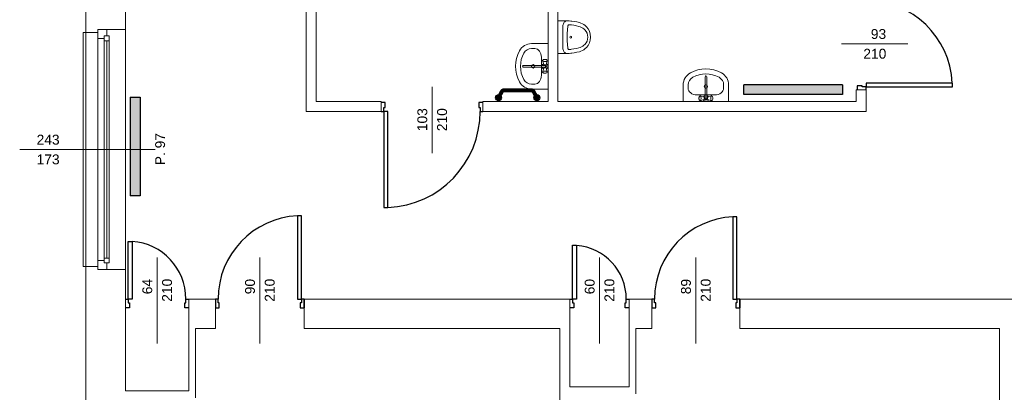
# Model space of a CAD drawing. Header units: millimetres. Extents: x 12683 to 90307, y 30842 to 62253.
# Tile 142 of 152: x 61232 to 62230, y 57801 to 58178. Entities that reach past the tile are written whole.
import ezdxf

# ---------------------------------------------------------------- set-up
doc = ezdxf.new("R2010")
doc.units = ezdxf.units.MM
doc.header["$LTSCALE"] = 0.6
doc.layers.add('zzz_podklady_drzwi', color=252, linetype='Continuous')
doc.layers.add('zzz_podklady_grzejniki_ist', color=252, linetype='Continuous')
for name, color, linetype, lineweight in [('zzz_podklady_drzwi_opisy', 252, 'Continuous', 15), ('zzz_podklady_okna_opisy', 252, 'Continuous', 15), ('zzz_podklady_sciany', 252, 'Continuous', 15)]:
    doc.layers.add(name, color=color, linetype=linetype, lineweight=lineweight)
doc.styles.add('GENERATED_STYLE_1', font='ARIAL.TTF')

msp = doc.modelspace()

# ---------------------------------------------------------------- hatches: boundary and pattern name
at = {"layer": 'zzz_podklady_grzejniki_ist'}
for points in [[(61965.78, 58112.42), (61965.78, 58102.42), (62065.78, 58102.42), (62065.78, 58112.42)], [(61344.3, 57999.86), (61354.3, 57999.86), (61354.3, 58099.86), (61344.3, 58099.86)]]:
    msp.add_hatch(color=256, dxfattribs=at).paths.add_polyline_path(points, flags=0)
for points in [[(61720.32, 58099.34, 1), (61714.32, 58099.34, 1)], [(61759.1, 58099.34, 1), (61753.1, 58099.34, 1)]]:
    msp.add_hatch(color=256, dxfattribs=at).paths.add_polyline_path(points)

# ---------------------------------------------------------------- linework, layer by layer
at = {"layer": 'zzz_podklady_drzwi'}
for p, q in [((62176.9, 58114.21), (62089.5, 58114.21)), ((62089.5, 58114.21), (62089.5, 58110.21)), ((62176.9, 58110.21), (62176.9, 58114.21)), ((62085.5, 58111.41), (62080.5, 58111.41)), ((62080.5, 58111.41), (62080.5, 58107.41)), ((62085.5, 58110.21), (62085.5, 58111.41)), ((62089.5, 58110.21), (62085.5, 58110.21)), ((62089.5, 58107.41), (62089.5, 58110.21)), ((62089.5, 58110.21), (62176.9, 58110.21)), ((61602.5, 58094.41), (61598.5, 58094.41)), ((61602.5, 58089.41), (61602.5, 58094.41)), ((61701.5, 58094.41), (61697.5, 58094.41)), ((61697.5, 58094.41), (61697.5, 58089.41)), ((61598.5, 58085.41), (61601.3, 58085.41)), ((61601.3, 58085.41), (61601.3, 58089.41)), ((61601.3, 58089.41), (61602.5, 58089.41)), ((61601.3, 58085.41), (61601.3, 57988.01)), ((61605.3, 58085.41), (61601.3, 58085.41)), ((61605.3, 57988.01), (61605.3, 58085.41)), ((61697.5, 58089.41), (61698.7, 58089.41)), ((61698.7, 58089.41), (61698.7, 58085.41)), ((61698.7, 58085.41), (61701.5, 58085.41)), ((61601.3, 57988.01), (61605.3, 57988.01)), ((61601.3, 57988.01), (61605.3, 57988.01)), ((61517.7, 57979.81), (61513.7, 57979.81)), ((61513.7, 57979.81), (61513.7, 57895.41)), ((61517.7, 57979.81), (61513.7, 57979.81)), ((61517.7, 57895.41), (61517.7, 57979.81)), ((61958.7, 57978.81), (61954.7, 57978.81)), ((61954.7, 57978.81), (61954.7, 57895.41)), ((61958.7, 57895.41), (61958.7, 57978.81)), ((61342.3, 57895.41), (61342.3, 57953.81)), ((61342.3, 57953.81), (61346.3, 57953.81)), ((61346.3, 57953.81), (61346.3, 57895.41)), ((61792.3, 57895.41), (61792.3, 57949.81)), ((61792.3, 57949.81), (61796.3, 57949.81)), ((61796.3, 57949.81), (61796.3, 57895.41)), ((61339.5, 57895.41), (61342.3, 57895.41)), ((61342.3, 57895.41), (61342.3, 57891.41)), ((61346.3, 57895.41), (61342.3, 57895.41)), ((61400.7, 57891.41), (61400.7, 57895.41)), ((61400.7, 57895.41), (61403.5, 57895.41)), ((61430.5, 57895.41), (61430.5, 57886.41)), ((61433.3, 57895.41), (61430.5, 57895.41)), ((61430.5, 57895.41), (61430.5, 57886.41)), ((61430.5, 57895.41), (61430.5, 57886.41)), ((61433.3, 57891.41), (61433.3, 57895.41)), ((61513.7, 57895.41), (61517.7, 57895.41)), ((61520.5, 57895.41), (61517.7, 57895.41)), ((61517.7, 57895.41), (61517.7, 57891.41)), ((61520.5, 57895.41), (61520.5, 57886.41)), ((61520.5, 57886.41), (61520.5, 57895.41)), ((61520.5, 57895.41), (61520.5, 57886.41)), ((61789.5, 57895.41), (61792.3, 57895.41)), ((61792.3, 57895.41), (61792.3, 57891.41)), ((61796.3, 57895.41), (61792.3, 57895.41)), ((61846.7, 57891.41), (61846.7, 57895.41)), ((61846.7, 57895.41), (61849.5, 57895.41)), ((61872.5, 57895.41), (61872.5, 57886.41)), ((61875.3, 57895.41), (61872.5, 57895.41)), ((61872.5, 57895.41), (61872.5, 57886.41)), ((61872.5, 57895.41), (61872.5, 57886.41)), ((61875.3, 57891.41), (61875.3, 57895.41)), ((61954.7, 57895.41), (61958.7, 57895.41)), ((61961.5, 57895.41), (61958.7, 57895.41)), ((61958.7, 57895.41), (61958.7, 57891.41)), ((61961.5, 57895.41), (61961.5, 57886.41)), ((61961.5, 57886.41), (61961.5, 57895.41)), ((61961.5, 57895.41), (61961.5, 57886.41)), ((61343.5, 57886.41), (61339.5, 57886.41)), ((61342.3, 57891.41), (61343.5, 57891.41)), ((61343.5, 57891.41), (61343.5, 57886.41)), ((61399.5, 57886.41), (61399.5, 57891.41)), ((61399.5, 57891.41), (61400.7, 57891.41)), ((61403.5, 57886.41), (61399.5, 57886.41)), ((61430.5, 57886.41), (61434.5, 57886.41)), ((61434.5, 57891.41), (61433.3, 57891.41)), ((61434.5, 57886.41), (61434.5, 57891.41)), ((61517.7, 57891.41), (61516.5, 57891.41)), ((61516.5, 57891.41), (61516.5, 57886.41)), ((61516.5, 57886.41), (61520.5, 57886.41)), ((61793.5, 57886.41), (61789.5, 57886.41)), ((61792.3, 57891.41), (61793.5, 57891.41)), ((61793.5, 57891.41), (61793.5, 57886.41)), ((61845.5, 57886.41), (61845.5, 57891.41)), ((61845.5, 57891.41), (61846.7, 57891.41)), ((61849.5, 57886.41), (61845.5, 57886.41)), ((61872.5, 57886.41), (61876.5, 57886.41)), ((61876.5, 57891.41), (61875.3, 57891.41)), ((61876.5, 57886.41), (61876.5, 57891.41)), ((61958.7, 57891.41), (61957.5, 57891.41)), ((61957.5, 57891.41), (61957.5, 57886.41)), ((61957.5, 57886.41), (61961.5, 57886.41))]:
    msp.add_line(p, q, dxfattribs=at)
for centre, radius, start, end in [((62089.5, 58110.21), 87.4, 2.62315, 90), ((61601.3, 58085.41), 97.4, 272.35367, 0), ((61517.7, 57895.41), 84.4, 92.71646, 180), ((61958.7, 57895.41), 83.4, 92.74905, 180), ((61342.3, 57895.41), 58.4, 0, 86.07256), ((61792.3, 57895.41), 54.4, 0, 85.78327)]:
    msp.add_arc(centre, radius, start, end, dxfattribs=at)
at = {"layer": 'zzz_podklady_drzwi_opisy'}
for p, q in [((62131.64, 58153.91), (62064.5, 58153.91)), ((61650, 58043.27), (61650, 58110.41)), ((61371.5, 57937.55), (61371.5, 57850.41)), ((61475.5, 57937.55), (61475.5, 57850.41)), ((61819.5, 57937.55), (61819.5, 57850.41)), ((61917, 57937.55), (61917, 57850.41))]:
    msp.add_line(p, q, dxfattribs=at)
at = {"layer": 'zzz_podklady_grzejniki_ist'}
for p, q in [((61965.78, 58102.42), (61965.78, 58112.42)), ((62065.78, 58112.42), (61965.78, 58112.42)), ((62065.78, 58112.42), (62065.78, 58102.42)), ((61344.3, 58099.86), (61354.3, 58099.86)), ((61344.3, 58099.86), (61344.3, 57999.86)), ((61354.3, 58099.86), (61354.3, 57999.86)), ((62065.78, 58102.42), (61965.78, 58102.42)), ((61354.3, 57999.86), (61344.3, 57999.86))]:
    msp.add_line(p, q, dxfattribs=at)
at = {"layer": 'zzz_podklady_grzejniki_ist', "const_width": 4}
msp.add_lwpolyline([(61718.26, 58101.11), (61720.53, 58105.33, -0.276253), (61723.17, 58106.91), (61750.25, 58106.91, -0.276253), (61752.89, 58105.33), (61755.16, 58101.11)], format="xyb", dxfattribs=at)
at = {"layer": 'zzz_podklady_grzejniki_ist'}
for centre in [(61717.32, 58099.34), (61756.1, 58099.34)]:
    msp.add_circle(centre, 3, dxfattribs=at)
at = {"layer": 'zzz_podklady_sciany'}
for p, q in [((61522.5, 58546.41), (61522.5, 58085.41)), ((61532.5, 58095.41), (61532.5, 58467.41)), ((61339.5, 58168.41), (61339.5, 58269.41)), ((61767.5, 58266.41), (61767.5, 58095.41)), ((61777.5, 58095.41), (61777.5, 58266.41)), ((61299.5, 58229.41), (61299.5, 58165.41)), ((61777.5, 58177.18), (61779.88, 58177.18)), ((61777.5, 58177.18), (61777.5, 58144.16)), ((61779.88, 58177.18), (61782.18, 58177.18)), ((61782.18, 58177.18), (61782.62, 58177.18)), ((61782.71, 58173.44), (61782.55, 58172.54)), ((61782.62, 58177.18), (61785.92, 58177.18)), ((61782.99, 58174.3), (61782.71, 58173.44)), ((61783.36, 58175.08), (61782.99, 58174.3)), ((61783.82, 58175.76), (61783.36, 58175.08)), ((61784.36, 58176.32), (61783.82, 58175.76)), ((61784.95, 58176.75), (61784.36, 58176.32)), ((61785.59, 58177.04), (61784.95, 58176.75)), ((61786.26, 58177.18), (61785.59, 58177.04)), ((61785.92, 58177.18), (61786.26, 58177.18)), ((61786.26, 58177.18), (61788.7, 58177.09)), ((61788.7, 58177.09), (61790.57, 58176.94)), ((61790.57, 58176.94), (61791.42, 58176.87)), ((61791.42, 58176.87), (61794.02, 58176.51)), ((61794.02, 58176.51), (61796.61, 58176.03)), ((61796.61, 58176.03), (61799.19, 58175.41)), ((61799.19, 58175.41), (61800.75, 58174.9)), ((61800.75, 58174.9), (61802.27, 58174.21)), ((61802.27, 58174.21), (61803.75, 58173.35)), ((61803.75, 58173.35), (61805.17, 58172.33)), ((61296.5, 57928.41), (61296.5, 58165.41)), ((61296.5, 58165.41), (61299.5, 58165.41)), ((61299.5, 58165.41), (61311.5, 58165.41)), ((61299.5, 57928.41), (61299.5, 58165.41)), ((61311.5, 58165.41), (61311.5, 58168.41)), ((61311.5, 58168.41), (61320.5, 58168.41)), ((61320.5, 58168.41), (61311.5, 58168.41)), ((61311.5, 58168.41), (61320.5, 58168.41)), ((61311.5, 58165.41), (61311.5, 58168.41)), ((61320.5, 58168.41), (61339.5, 58168.41)), ((61339.5, 57925.41), (61339.5, 58168.41)), ((61339.5, 57925.41), (61339.5, 58168.41)), ((61782.55, 58172.54), (61782.49, 58171.61)), ((61782.49, 58171.61), (61782.49, 58149.73)), ((61786.74, 58164.44), (61786.72, 58163.37)), ((61786.72, 58163.37), (61786.72, 58157.96)), ((61787.01, 58168.2), (61786.74, 58164.44)), ((61787.46, 58171.92), (61787.01, 58168.2)), ((61787.54, 58172.27), (61787.46, 58171.92)), ((61787.68, 58172.58), (61787.54, 58172.27)), ((61787.86, 58172.84), (61787.68, 58172.58)), ((61788.08, 58173.03), (61787.86, 58172.84)), ((61788.33, 58173.15), (61788.08, 58173.03)), ((61788.59, 58173.19), (61788.33, 58173.15)), ((61790.4, 58173.04), (61788.59, 58173.19)), ((61791.2, 58172.97), (61790.4, 58173.04)), ((61793.7, 58172.63), (61791.2, 58172.97)), ((61796.19, 58172.17), (61793.7, 58172.63)), ((61798.63, 58171.58), (61796.19, 58172.17)), ((61799.99, 58171.13), (61798.63, 58171.58)), ((61801.3, 58170.54), (61799.99, 58171.13)), ((61802.56, 58169.81), (61801.3, 58170.54)), ((61803.78, 58168.93), (61802.56, 58169.81)), ((61804.84, 58168), (61803.78, 58168.93)), ((61806.09, 58166.48), (61804.84, 58168)), ((61805.17, 58172.33), (61806.52, 58171.14)), ((61806.97, 58164.73), (61806.09, 58166.48)), ((61806.52, 58171.14), (61808.2, 58169.1)), ((61807.51, 58162.75), (61806.97, 58164.73)), ((61808.2, 58169.1), (61809.46, 58166.57)), ((61809.46, 58166.57), (61810.25, 58163.7)), ((61810.25, 58163.7), (61810.52, 58160.67)), ((61767.5, 58154.11), (61750.7, 58154.11)), ((61767.5, 58108.11), (61767.5, 58154.11)), ((61786.72, 58157.96), (61786.74, 58156.89)), ((61786.74, 58156.89), (61787.01, 58153.13)), ((61804.84, 58153.33), (61806.09, 58154.85)), ((61806.09, 58154.85), (61806.97, 58156.6)), ((61806.97, 58156.6), (61807.51, 58158.58)), ((61807.7, 58160.67), (61807.51, 58162.75)), ((61807.51, 58158.58), (61807.7, 58160.67)), ((61809.46, 58154.76), (61808.2, 58152.23)), ((61810.25, 58157.63), (61809.46, 58154.76)), ((61810.52, 58160.67), (61810.25, 58157.63)), ((61754.06, 58149.11), (61750.7, 58149.11)), ((61777.5, 58144.16), (61781.84, 58144.16)), ((61781.84, 58144.16), (61782.62, 58144.16)), ((61782.49, 58149.73), (61782.55, 58148.8)), ((61782.55, 58148.8), (61782.71, 58147.89)), ((61782.62, 58144.16), (61785.92, 58144.16)), ((61782.71, 58147.89), (61782.99, 58147.04)), ((61782.99, 58147.04), (61783.36, 58146.26)), ((61783.36, 58146.26), (61783.82, 58145.58)), ((61783.82, 58145.58), (61784.35, 58145.01)), ((61784.35, 58145.01), (61784.95, 58144.58)), ((61784.95, 58144.58), (61785.59, 58144.29)), ((61785.59, 58144.29), (61786.26, 58144.16)), ((61785.92, 58144.16), (61786.26, 58144.16)), ((61788.7, 58144.24), (61786.21, 58144.16)), ((61787.01, 58153.13), (61787.46, 58149.41)), ((61787.46, 58149.41), (61787.54, 58149.06)), ((61787.54, 58149.06), (61787.68, 58148.75)), ((61787.68, 58148.75), (61787.86, 58148.49)), ((61787.86, 58148.49), (61788.08, 58148.3)), ((61788.08, 58148.3), (61788.33, 58148.18)), ((61788.33, 58148.18), (61788.59, 58148.14)), ((61788.59, 58148.14), (61790.4, 58148.29)), ((61790.57, 58144.39), (61788.7, 58144.24)), ((61790.4, 58148.29), (61791.2, 58148.36)), ((61791.42, 58144.46), (61790.57, 58144.39)), ((61791.2, 58148.36), (61793.7, 58148.7)), ((61794.02, 58144.82), (61791.42, 58144.46)), ((61793.7, 58148.7), (61796.19, 58149.16)), ((61796.61, 58145.3), (61794.02, 58144.82)), ((61796.19, 58149.16), (61798.63, 58149.75)), ((61799.19, 58145.92), (61796.61, 58145.3)), ((61798.63, 58149.75), (61799.99, 58150.2)), ((61800.75, 58146.44), (61799.19, 58145.92)), ((61799.99, 58150.2), (61801.3, 58150.79)), ((61802.27, 58147.12), (61800.75, 58146.44)), ((61801.3, 58150.79), (61802.56, 58151.52)), ((61803.75, 58147.98), (61802.27, 58147.12)), ((61802.56, 58151.52), (61803.78, 58152.4)), ((61805.17, 58149), (61803.75, 58147.98)), ((61803.78, 58152.4), (61804.84, 58153.33)), ((61806.52, 58150.19), (61805.17, 58149)), ((61808.2, 58152.23), (61806.52, 58150.19)), ((61760.73, 58140.22), (61760.73, 58140.22)), ((61760.73, 58122), (61760.73, 58140.22)), ((61761.98, 58137.15), (61761.83, 58136.87)), ((61761.83, 58136.87), (61761.98, 58136.59)), ((61763.03, 58133.12), (61761.83, 58136.87)), ((61761.98, 58137.15), (61762.35, 58137.67)), ((61761.98, 58136.59), (61762.39, 58136.34)), ((61762.7, 58137.88), (61762.35, 58137.67)), ((61762.39, 58136.34), (61763.03, 58136.16)), ((61763.23, 58138.03), (61762.7, 58137.88)), ((61763.03, 58136.16), (61763.82, 58136.06)), ((61763.88, 58138.11), (61763.23, 58138.03)), ((61763.82, 58136.06), (61764.65, 58136.06)), ((61764.58, 58138.11), (61763.88, 58138.11)), ((61765.23, 58138.03), (61764.58, 58138.11)), ((61764.65, 58136.06), (61765.43, 58136.16)), ((61765.76, 58137.88), (61765.23, 58138.03)), ((61765.43, 58136.16), (61766.07, 58136.34)), ((61765.44, 58133.12), (61766.63, 58136.87)), ((61766.11, 58137.67), (61765.76, 58137.88)), ((61766.07, 58136.34), (61766.49, 58136.59)), ((61766.49, 58137.15), (61766.11, 58137.67)), ((61766.63, 58136.87), (61766.49, 58137.15)), ((61766.49, 58136.59), (61766.63, 58136.87)), ((61764.37, 58131.9), (61742.35, 58131.9)), ((61742.35, 58130.33), (61764.37, 58130.33)), ((61763.03, 58129.1), (61761.83, 58125.35)), ((61761.98, 58125.63), (61761.83, 58125.35)), ((61761.83, 58125.35), (61761.98, 58125.07)), ((61762.39, 58125.88), (61761.98, 58125.63)), ((61761.98, 58125.07), (61762.35, 58124.56)), ((61762.35, 58124.56), (61762.7, 58124.35)), ((61763.03, 58126.07), (61762.39, 58125.88)), ((61762.7, 58124.35), (61763.23, 58124.2)), ((61763.82, 58126.16), (61763.03, 58126.07)), ((61763.23, 58124.2), (61763.88, 58124.12)), ((61764.65, 58126.16), (61763.82, 58126.16)), ((61763.88, 58124.12), (61764.58, 58124.12)), ((61764.58, 58124.12), (61765.23, 58124.2)), ((61765.43, 58126.07), (61764.65, 58126.16)), ((61765.23, 58124.2), (61765.76, 58124.35)), ((61766.07, 58125.88), (61765.43, 58126.07)), ((61765.44, 58129.1), (61766.63, 58125.35)), ((61765.76, 58124.35), (61766.11, 58124.56)), ((61766.49, 58125.63), (61766.07, 58125.88)), ((61766.49, 58125.07), (61766.11, 58124.56)), ((61766.63, 58125.35), (61766.49, 58125.63)), ((61766.49, 58125.07), (61766.63, 58125.35)), ((61926.5, 58120.57), (61926.5, 58098.54)), ((61928.08, 58098.54), (61928.08, 58120.57)), ((61754.06, 58113.11), (61750.7, 58113.11)), ((61767.5, 58108.11), (61750.7, 58108.11)), ((61904.29, 58095.41), (61904.29, 58112.21)), ((61909.29, 58108.85), (61909.29, 58112.21)), ((61945.29, 58108.85), (61945.29, 58112.21)), ((61950.29, 58095.41), (61950.29, 58112.21)), ((62080.5, 58107.41), (62079.5, 58107.41)), ((62079.5, 58107.41), (62079.5, 58095.41)), ((62089.5, 58107.41), (62080.5, 58107.41)), ((62080.5, 58107.41), (62089.5, 58107.41)), ((62089.5, 58107.41), (62080.5, 58107.41)), ((62089.5, 58085.41), (62089.5, 58107.41)), ((61598.5, 58095.41), (61532.5, 58095.41)), ((61598.5, 58094.41), (61598.5, 58095.41)), ((61598.5, 58085.41), (61598.5, 58094.41)), ((61598.5, 58094.41), (61598.5, 58085.41)), ((61598.5, 58085.41), (61598.5, 58094.41)), ((61701.5, 58094.41), (61701.5, 58095.41)), ((61767.5, 58095.41), (61701.5, 58095.41)), ((61701.5, 58085.41), (61701.5, 58094.41)), ((61701.5, 58085.41), (61701.5, 58094.41)), ((61701.5, 58085.41), (61701.5, 58094.41)), ((62079.5, 58095.41), (61777.5, 58095.41)), ((61904.29, 58095.41), (61950.29, 58095.41)), ((61918.18, 58102.18), (61936.4, 58102.18)), ((61920.37, 58099.68), (61920.29, 58099.03)), ((61920.29, 58099.03), (61920.29, 58098.33)), ((61920.29, 58098.33), (61920.37, 58097.68)), ((61920.53, 58100.21), (61920.37, 58099.68)), ((61920.37, 58097.68), (61920.53, 58097.15)), ((61920.73, 58100.56), (61920.53, 58100.21)), ((61920.53, 58097.15), (61920.73, 58096.8)), ((61921.25, 58100.94), (61920.73, 58100.56)), ((61921.25, 58096.43), (61920.73, 58096.8)), ((61921.53, 58101.08), (61921.25, 58100.94)), ((61921.25, 58096.43), (61921.53, 58096.28)), ((61921.81, 58100.94), (61921.53, 58101.08)), ((61925.28, 58099.88), (61921.53, 58101.08)), ((61925.28, 58097.48), (61921.53, 58096.28)), ((61921.53, 58096.28), (61921.81, 58096.43)), ((61922.06, 58100.52), (61921.81, 58100.94)), ((61921.81, 58096.43), (61922.06, 58096.84)), ((61922.24, 58099.88), (61922.06, 58100.52)), ((61922.06, 58096.84), (61922.24, 58097.48)), ((61922.34, 58099.1), (61922.24, 58099.88)), ((61922.24, 58097.48), (61922.34, 58098.26)), ((61922.34, 58098.26), (61922.34, 58099.1)), ((61929.3, 58099.88), (61933.05, 58101.08)), ((61929.3, 58097.48), (61933.05, 58096.28)), ((61932.34, 58099.88), (61932.24, 58099.1)), ((61932.24, 58099.1), (61932.24, 58098.26)), ((61932.24, 58098.26), (61932.34, 58097.48)), ((61932.52, 58100.52), (61932.34, 58099.88)), ((61932.34, 58097.48), (61932.52, 58096.84)), ((61932.77, 58100.94), (61932.52, 58100.52)), ((61932.52, 58096.84), (61932.77, 58096.43)), ((61933.05, 58101.08), (61932.77, 58100.94)), ((61932.77, 58096.43), (61933.05, 58096.28)), ((61933.33, 58100.94), (61933.05, 58101.08)), ((61933.05, 58096.28), (61933.33, 58096.43)), ((61933.33, 58100.94), (61933.84, 58100.56)), ((61933.33, 58096.43), (61933.84, 58096.8)), ((61934.05, 58100.21), (61933.84, 58100.56)), ((61933.84, 58096.8), (61934.05, 58097.15)), ((61934.2, 58099.68), (61934.05, 58100.21)), ((61934.05, 58097.15), (61934.2, 58097.68)), ((61934.28, 58099.03), (61934.2, 58099.68)), ((61934.2, 58097.68), (61934.28, 58098.33)), ((61934.28, 58098.33), (61934.28, 58099.03)), ((61936.4, 58102.18), (61936.4, 58102.18)), ((61522.5, 58085.41), (61598.5, 58085.41)), ((61701.5, 58085.41), (62089.5, 58085.41)), ((61299.5, 57928.41), (61296.5, 57928.41)), ((61299.5, 57928.41), (61311.5, 57928.41)), ((61299.5, 57928.41), (61299.5, 57255.41)), ((61311.5, 57928.41), (61311.5, 57925.41)), ((61311.5, 57928.41), (61311.5, 57925.41)), ((61311.5, 57925.41), (61320.5, 57925.41)), ((61311.5, 57925.41), (61320.5, 57925.41)), ((61311.5, 57925.41), (61320.5, 57925.41)), ((61320.5, 57925.41), (61339.5, 57925.41)), ((61339.5, 57895.41), (61339.5, 57925.41)), ((61339.5, 57895.41), (61339.5, 57886.41)), ((61339.5, 57886.41), (61339.5, 57895.41)), ((61339.5, 57895.41), (61339.5, 57886.41)), ((61403.5, 57895.41), (61403.5, 57886.41)), ((61430.5, 57895.41), (61403.5, 57895.41)), ((61403.5, 57895.41), (61403.5, 57886.41)), ((61403.5, 57895.41), (61403.5, 57886.41)), ((61430.5, 57895.41), (61430.5, 57865.41)), ((61520.5, 57895.41), (61520.5, 57865.41)), ((61789.5, 57895.41), (61520.5, 57895.41)), ((61789.5, 57895.41), (61789.5, 57886.41)), ((61789.5, 57886.41), (61789.5, 57895.41)), ((61789.5, 57895.41), (61789.5, 57886.41)), ((61872.5, 57895.41), (61849.5, 57895.41)), ((61849.5, 57895.41), (61849.5, 57806.41)), ((61872.5, 57895.41), (61872.5, 57865.41)), ((61961.5, 57895.41), (61961.5, 57865.41)), ((62318.5, 57895.41), (61961.5, 57895.41)), ((61339.5, 57886.41), (61339.5, 57865.41)), ((61403.5, 57886.41), (61403.5, 57865.41)), ((61789.5, 57886.41), (61789.5, 57865.41)), ((61849.5, 57886.41), (61849.5, 57865.41)), ((61339.5, 57802.41), (61339.5, 57865.41)), ((61403.5, 57865.41), (61403.5, 57802.41)), ((61410.5, 57865.41), (61430.5, 57865.41)), ((61410.5, 57795.41), (61410.5, 57865.41)), ((61520.5, 57865.41), (61779.5, 57865.41)), ((61779.5, 57865.41), (61779.5, 57295.41)), ((61789.5, 57806.41), (61789.5, 57865.41)), ((61856.5, 57865.41), (61872.5, 57865.41)), ((61856.5, 57799.41), (61856.5, 57865.41)), ((61961.5, 57865.41), (62224.5, 57865.41)), ((62224.5, 57865.41), (62224.5, 57295.41)), ((61849.5, 57806.41), (61789.5, 57806.41)), ((61403.5, 57802.41), (61339.5, 57802.41))]:
    msp.add_line(p, q, dxfattribs=at)
for centre in [(61752.31, 58131.11), (61927.29, 58110.6)]:
    msp.add_circle(centre, 1.75, dxfattribs=at)
for centre, radius, start, end in [((61750.7, 58140.22), 13.89, 90, 151.52544), ((61767.5, 58131.11), 33, 151.52544, 208.47456), ((61767.5, 58131.11), 28, 151.52544, 208.47456), ((61750.7, 58140.22), 8.89, 90, 151.52544), ((61764.23, 58131.11), 3, 117.97653, 164.77469), ((61764.23, 58131.11), 3, 297.97653, 62.02347), ((61742.35, 58131.11), 0.788, 90, 270), ((61764.23, 58131.11), 3, 195.22531, 242.02347), ((61764.23, 58131.11), 1.68, 208.05488, 151.94512), ((61764.23, 58131.11), 0.8, 280, 80), ((61918.18, 58112.21), 13.89, 118.47456, 180), ((61927.29, 58095.41), 33, 61.52544, 118.47456), ((61936.4, 58112.21), 13.89, 0, 61.52544), ((61750.7, 58122), 13.89, 208.47456, 270), ((61750.7, 58122), 8.89, 208.47456, 270), ((61918.18, 58112.21), 8.89, 118.47456, 180), ((61927.29, 58095.41), 28, 61.52544, 118.47456), ((61927.29, 58120.57), 0.788, 0, 180), ((61936.4, 58112.21), 8.89, 0, 61.52544), ((61927.29, 58098.68), 3, 105.22531, 152.02347), ((61927.29, 58098.68), 3, 207.97653, 332.02347), ((61927.29, 58098.68), 1.68, 118.05488, 61.94512), ((61927.29, 58098.68), 0.8, 190, 350), ((61927.29, 58098.68), 3, 27.97653, 74.77469)]:
    msp.add_arc(centre, radius, start, end, dxfattribs=at)
at = {"layer": 'zzz_podklady_sciany', "extrusion": (0, 0, -1)}
msp.add_ellipse((61790.42, 58160.62), major_axis=(0, -0.927), ratio=0.93164, dxfattribs=at)
at = {"layer": 'zzz_podklady_sciany'}
for centre, major_axis, start_param, end_param in [((61754.06, 58140.22), (0, -8.89), 1.570796, 3.141593), ((61754.06, 58122), (0, 8.89), 3.141593, 4.712389), ((61918.18, 58108.85), (8.89, 0), 3.141593, 4.712389), ((61936.4, 58108.85), (-8.89, 0), 1.570796, 3.141593)]:
    msp.add_ellipse(centre, major_axis=major_axis, ratio=0.750558, start_param=start_param, end_param=end_param, dxfattribs=at)

# ---------------------------------------------------------------- texts
at = {"layer": 'zzz_podklady_drzwi_opisy', "char_height": 10, "attachment_point": 7, "style": 'GENERATED_STYLE_1'}
for s, insert in [('{93}', (62094.32, 58158.7)), ('{210}', (62086.74, 58138.7))]:
    msp.add_mtext(s, dxfattribs=dict(at, insert=insert))
at = {"layer": 'zzz_podklady_drzwi_opisy', "char_height": 10, "attachment_point": 7, "rotation": 90, "style": 'GENERATED_STYLE_1'}
for s, insert in [('{103}', (61645.21, 58065.41)), ('{210}', (61665.21, 58065.41)), ('{64}', (61366.71, 57900.23)), ('{210}', (61386.71, 57892.65)), ('{90}', (61470.71, 57900.23)), ('{210}', (61490.71, 57892.65)), ('{60}', (61814.71, 57900.23)), ('{210}', (61834.71, 57892.65)), ('{89}', (61912.21, 57900.23)), ('{210}', (61932.21, 57892.65))]:
    msp.add_mtext(s, dxfattribs=dict(at, insert=insert))
at = {"layer": 'zzz_podklady_okna_opisy', "char_height": 10, "attachment_point": 7, "style": 'GENERATED_STYLE_1'}
for s, insert in [('{243}', (61249.5, 58051.7)), ('{173}', (61249.5, 58031.7))]:
    msp.add_mtext(s, dxfattribs=dict(at, insert=insert))
at = {"layer": 'zzz_podklady_okna_opisy', "insert": (61379.71, 58030.91), "char_height": 10, "attachment_point": 7, "rotation": 90, "style": 'GENERATED_STYLE_1'}
msp.add_mtext('{P. 97}', dxfattribs=at)

# ---------------------------------------------------------------- wipeouts: each hides what was drawn before it
at = {"ltscale": 8917.673108}
msp.add_wipeout([(61323, 58156.91), (61318, 58156.91), (61318, 58159.41), (61311.5, 58159.41), (61311.5, 57934.41), (61318, 57934.41), (61318, 57936.91), (61323, 57936.91)], dxfattribs=at).dxf.layer = 'zzz_podklady_sciany'

# ---------------------------------------------------------------- next in the draw order: linework, layer by layer
at = {"layer": 'zzz_podklady_okna_opisy'}
msp.add_line((61232.36, 58046.91), (61369.5, 58046.91), dxfattribs=at)
at = {"layer": 'zzz_podklady_sciany'}
for p, q in [((61311.5, 58168.41), (61311.5, 58159.41)), ((61320.5, 58161.91), (61320.5, 58168.41)), ((61311.5, 58159.41), (61318, 58159.41)), ((61311.5, 58159.41), (61311.5, 57934.41)), ((61318, 58159.41), (61318, 58161.91)), ((61318, 58161.91), (61320.5, 58161.91)), ((61318, 58161.91), (61318, 58156.91)), ((61323, 58161.91), (61318, 58161.91)), ((61318, 57936.91), (61318, 58156.91)), ((61318, 58156.91), (61323, 58156.91)), ((61320.5, 57936.91), (61320.5, 58156.91)), ((61323, 58156.91), (61323, 58161.91)), ((61323, 57936.91), (61323, 58156.91)), ((61323, 57936.91), (61323, 58156.91)), ((61318, 57934.41), (61311.5, 57934.41)), ((61311.5, 57934.41), (61311.5, 57925.41)), ((61323, 57936.91), (61318, 57936.91)), ((61318, 57936.91), (61318, 57931.91)), ((61318, 57931.91), (61318, 57934.41)), ((61323, 57931.91), (61323, 57936.91)), ((61320.5, 57931.91), (61318, 57931.91)), ((61318, 57931.91), (61323, 57931.91)), ((61320.5, 57925.41), (61320.5, 57931.91))]:
    msp.add_line(p, q, dxfattribs=at)

doc.saveas('drawing.dxf')
